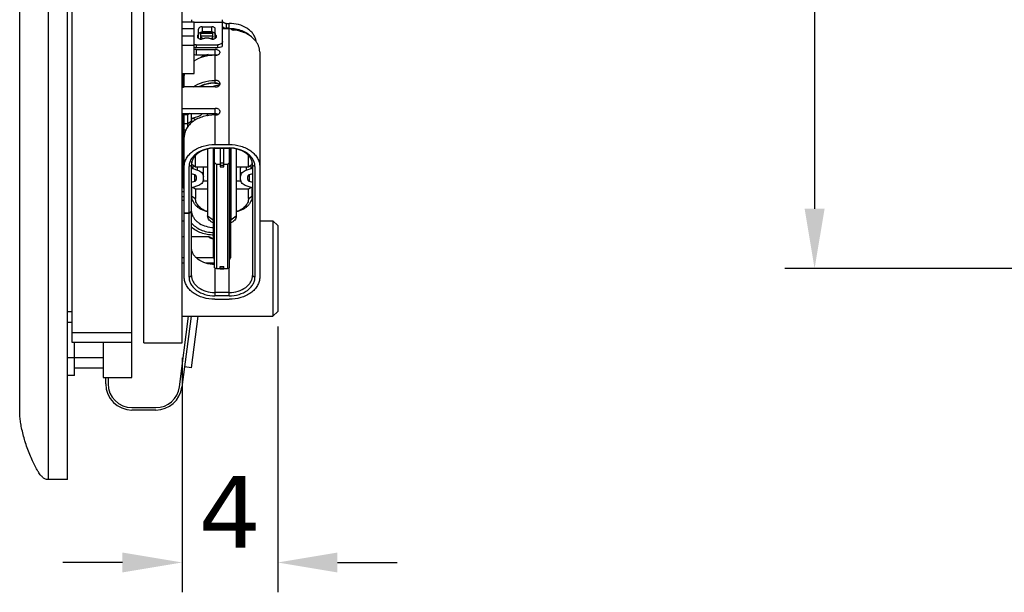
# Model space of a CAD drawing. Header units: millimetres. Extents: x 525 to 788, y 277 to 384.
# Tile 2 of 130: x 651 to 692, y 284 to 308. Entities that reach past the tile are written whole.
import ezdxf

# ---------------------------------------------------------------- set-up
doc = ezdxf.new("R2010")
doc.units = ezdxf.units.MM
doc.header["$LTSCALE"] = 5
doc.header["$PDMODE"] = 3
doc.header["$PDSIZE"] = 0.3125
doc.layers.get('0').update_dxf_attribs({"linetype": 'CONTINUOUS'})
doc.layers.get('Defpoints').update_dxf_attribs({"linetype": 'CONTINUOUS'})
doc.layers.add('dim', color=6, linetype='CONTINUOUS', lineweight=9)
doc.styles.add('Verdana', font='verdana.ttf', dxfattribs={"height": 3})
doc.dimstyles.new('aaaaaaaa 3.0', dxfattribs={"dimtxt": 3, "dimasz": 2.5, "dimexe": 1.25, "dimexo": 0.625, "dimtad": 1, "dimzin": 9, "dimdsep": 46, "dimtxsty": 'Verdana', "dimcen": 0, "dimazin": 0, "dimtfac": 1, "dimtofl": 0, "dimtmove": 0, "dimatfit": 3, "dimfxl": 1, "dimlwd": 25, "dimlwe": 25, "dimarcsym": 0})

# ---------------------------------------------------------------- blocks, each defined once
blk = doc.blocks.new('*D50')
at = {"layer": 'Defpoints', "color": 0}
for p in [(661.935, 295.563), (657.935, 294.251), (657.935, 285.046)]:
    blk.add_point(p, dxfattribs=at)
at = {"layer": 'dim', "color": 0, "lineweight": 25}
for p, q in [((661.935, 294.938), (661.935, 283.796)), ((657.935, 293.626), (657.935, 283.796)), ((655.435, 285.046), (652.935, 285.046)), ((664.435, 285.046), (666.935, 285.046))]:
    blk.add_line(p, q, dxfattribs=at)
at = {"layer": 'dim', "color": 0}
for points in [[(655.435, 284.629), (655.435, 285.463), (657.935, 285.046)], [(664.435, 285.463), (664.435, 284.629), (661.935, 285.046)]]:
    blk.add_solid(points, dxfattribs=at)
at = {"layer": 'dim', "color": 0, "insert": (659.935, 287.171), "char_height": 3, "attachment_point": 5, "style": 'Verdana'}
blk.add_mtext('4', dxfattribs=at)
blk = doc.blocks.new('*D52')
at = {"layer": 'Defpoints', "color": 0}
for p in [(700.628, 338.061), (684.414, 297.363), (712.397, 297.363)]:
    blk.add_point(p, dxfattribs=at)
at = {"layer": 'dim', "color": 0, "lineweight": 25}
for p, q in [((700.003, 338.061), (683.164, 338.061)), ((684.414, 335.561), (684.414, 299.863)), ((711.772, 297.363), (683.164, 297.363))]:
    blk.add_line(p, q, dxfattribs=at)
at = {"layer": 'dim', "color": 0}
for points in [[(684.831, 335.561), (683.997, 335.561), (684.414, 338.061)], [(683.997, 299.863), (684.831, 299.863), (684.414, 297.363)]]:
    blk.add_solid(points, dxfattribs=at)
at = {"layer": 'dim', "color": 0, "insert": (682.228, 317.712), "char_height": 3, "attachment_point": 5, "rotation": 90, "style": 'Verdana'}
blk.add_mtext('40.7', dxfattribs=at)

msp = doc.modelspace()

# ---------------------------------------------------------------- linework, layer by layer
at = {"linetype": 'Continuous'}
for p, q in [((652.335, 288.523), (652.335, 360.323)), ((653.135, 288.523), (653.135, 360.323)), ((653.335, 294.264), (653.335, 358.423)), ((655.835, 292.803), (655.835, 358.423)), ((656.335, 294.251), (656.335, 358.422)), ((657.935, 294.251), (657.935, 358.422)), ((651.135, 291.523), (651.135, 357.323)), ((657.935, 307.703), (658.435, 307.703)), ((658.324, 307.787), (658.324, 307.703)), ((658.435, 305.53), (658.435, 307.703)), ((659.624, 307.664), (658.435, 307.664)), ((659.624, 306.691), (659.624, 307.787)), ((659.774, 307.633), (659.904, 307.633)), ((659.774, 307.633), (659.774, 307.426)), ((659.904, 307.426), (659.904, 307.633)), ((657.935, 307.412), (658.435, 307.412)), ((657.935, 307.115), (658.435, 307.115)), ((658.599, 307.023), (658.599, 307.136)), ((658.624, 307.003), (658.624, 307.388)), ((658.724, 307.254), (659.224, 307.254)), ((658.724, 306.975), (658.724, 307.254)), ((658.724, 307.216), (659.224, 307.216)), ((658.774, 307.492), (659.174, 307.492)), ((658.774, 307.492), (658.774, 307.274)), ((659.174, 307.274), (658.774, 307.274)), ((659.174, 307.274), (659.174, 307.492)), ((659.224, 307.217), (659.224, 307.254)), ((659.224, 306.975), (659.224, 307.216)), ((659.324, 307.003), (659.324, 307.388)), ((659.349, 307.136), (659.349, 307.023)), ((659.699, 307.441), (659.624, 307.441)), ((659.904, 307.397), (659.624, 307.397)), ((659.626, 307.487), (659.626, 307.487)), ((659.904, 307.426), (659.774, 307.426)), ((659.904, 302.558), (659.904, 307.397)), ((657.935, 306.717), (658.435, 306.717)), ((658.524, 306.735), (659.424, 306.735)), ((658.524, 306.735), (658.524, 306.626)), ((659.224, 307.093), (658.724, 307.093)), ((659.058, 307.01), (658.89, 307.01)), ((659.424, 306.626), (659.424, 306.735)), ((661.027, 306.893), (661.024, 306.922)), ((661.024, 306.922), (661.024, 306.88)), ((661.027, 306.893), (661.027, 306.876)), ((658.524, 306.626), (659.424, 306.626)), ((658.524, 306.537), (659.324, 306.537)), ((658.524, 306.537), (658.524, 306.319)), ((658.524, 306.319), (659.324, 306.319)), ((659.304, 306.319), (659.304, 305.243)), ((659.324, 306.296), (659.304, 306.296)), ((659.324, 306.319), (659.324, 306.537)), ((661.184, 306.434), (661.184, 297.002)), ((657.935, 305.53), (658.435, 305.53)), ((657.974, 305.499), (657.935, 305.499)), ((657.974, 304.961), (657.974, 305.53)), ((658.024, 305.53), (658.024, 305.505)), ((658.038, 305.505), (658.024, 305.505)), ((658.033, 305.48), (658.04, 305.512)), ((657.974, 305.047), (658.024, 305.047)), ((658.024, 304.967), (658.024, 305.45)), ((659.304, 305.243), (659.324, 305.243)), ((659.324, 305.134), (659.304, 305.134)), ((659.304, 305.134), (659.304, 305.128)), ((659.304, 305.128), (659.324, 305.128)), ((659.324, 305.128), (659.324, 305.243)), ((658.024, 305.033), (657.974, 305.033)), ((659.324, 304.967), (658.024, 304.967)), ((659.454, 305.032), (659.492, 305.032)), ((659.454, 305.032), (659.454, 305.002)), ((657.935, 304.072), (659.324, 304.072)), ((657.935, 303.855), (659.324, 303.855)), ((657.974, 300.731), (657.974, 303.855)), ((658.024, 297.002), (658.024, 303.855)), ((658.174, 303.807), (658.024, 303.807)), ((658.174, 303.299), (658.174, 303.855)), ((658.244, 303.855), (658.174, 303.807)), ((658.324, 303.466), (658.324, 303.855)), ((659.004, 303.768), (659.004, 303.855)), ((659.324, 303.855), (659.324, 304.072)), ((658.024, 303.444), (658.174, 303.444)), ((658.174, 303.444), (658.324, 303.547)), ((658.344, 303.623), (658.339, 303.629)), ((658.344, 303.48), (658.344, 303.635)), ((658.585, 303.723), (658.384, 303.659)), ((658.493, 303.586), (658.386, 303.66)), ((659.324, 303.797), (659.304, 303.797)), ((659.304, 303.797), (659.304, 302.558)), ((658.092, 303.161), (658.024, 303.161)), ((657.974, 302.175), (658.024, 302.175)), ((659.004, 302.372), (659.004, 299.563)), ((659.234, 302.404), (659.234, 299.405)), ((659.254, 297.809), (659.254, 302.406)), ((659.294, 297.397), (659.294, 302.409)), ((659.304, 302.558), (659.904, 302.558)), ((659.304, 302.413), (659.904, 302.413)), ((659.304, 302.413), (659.304, 302.409)), ((659.304, 302.409), (659.904, 302.409)), ((659.529, 302.409), (659.529, 301.622)), ((659.679, 301.622), (659.679, 302.409)), ((659.904, 302.409), (659.904, 302.413)), ((659.914, 297.397), (659.914, 302.409)), ((659.954, 302.406), (659.954, 297.809)), ((659.974, 302.404), (659.974, 299.405)), ((660.204, 302.372), (660.204, 299.563)), ((657.974, 301.806), (657.935, 301.806)), ((658.344, 301.73), (658.344, 301.84)), ((658.494, 301.627), (658.494, 302.098)), ((659.294, 301.985), (659.289, 301.982)), ((659.294, 301.806), (659.379, 301.722)), ((659.529, 301.792), (659.679, 301.792)), ((659.914, 301.806), (659.829, 301.722)), ((659.92, 301.982), (659.914, 301.985)), ((660.714, 301.627), (660.714, 302.098)), ((660.864, 301.73), (660.864, 301.84)), ((657.974, 301.638), (658.024, 301.638)), ((658.324, 301.698), (658.224, 301.63)), ((658.224, 299.686), (658.224, 301.63)), ((658.324, 297.071), (658.324, 301.698)), ((658.464, 301.29), (658.324, 301.335)), ((658.344, 301.73), (658.494, 301.627)), ((658.384, 301.703), (658.384, 301.553)), ((658.384, 301.553), (658.585, 301.489)), ((658.494, 301.627), (659.004, 301.627)), ((658.585, 301.489), (658.585, 301.627)), ((658.824, 301.087), (658.824, 301.581)), ((659.529, 301.722), (659.379, 301.722)), ((659.379, 301.722), (659.379, 297.363)), ((659.679, 301.682), (659.529, 301.682)), ((659.529, 301.622), (659.679, 301.622)), ((659.829, 301.722), (659.679, 301.722)), ((659.829, 301.722), (659.829, 297.363)), ((660.204, 301.627), (660.714, 301.627)), ((660.384, 301.087), (660.384, 301.568)), ((660.623, 301.627), (660.623, 301.489)), ((660.623, 301.489), (660.824, 301.553)), ((660.714, 301.627), (660.864, 301.73)), ((660.884, 301.335), (660.744, 301.29)), ((660.824, 301.553), (660.824, 301.703)), ((660.984, 301.63), (660.884, 301.698)), ((660.884, 301.698), (660.884, 297.071)), ((660.984, 301.63), (660.984, 297.002)), ((657.974, 301.306), (657.935, 301.306)), ((658.324, 300.976), (658.464, 301.021)), ((658.464, 301.021), (658.464, 301.29)), ((658.524, 301.224), (658.524, 301.087)), ((658.817, 301.042), (659.004, 301.042)), ((659.294, 301.133), (659.292, 301.131)), ((659.294, 301.13), (659.292, 301.131)), ((659.916, 301.131), (659.914, 301.133)), ((659.916, 301.131), (659.914, 301.13)), ((660.204, 301.042), (660.391, 301.042)), ((660.684, 301.087), (660.684, 301.224)), ((660.744, 301.29), (660.744, 301.021)), ((660.744, 301.021), (660.884, 300.976)), ((660.884, 301.32), (660.861, 301.327)), ((658.024, 300.579), (657.935, 300.579)), ((658.024, 300.731), (657.974, 300.731)), ((658.344, 300.392), (658.344, 300.734)), ((658.585, 300.822), (658.384, 300.757)), ((658.494, 300.684), (658.386, 300.758)), ((659.004, 300.684), (658.494, 300.684)), ((658.494, 300.684), (658.494, 300.292)), ((660.714, 300.684), (660.204, 300.684)), ((660.824, 300.757), (660.623, 300.822)), ((660.822, 300.758), (660.714, 300.684)), ((660.714, 300.292), (660.714, 300.684)), ((660.864, 300.392), (660.864, 300.734)), ((658.024, 300.362), (657.935, 300.362)), ((657.935, 300.228), (658.024, 300.228)), ((658.344, 300.395), (658.494, 300.292)), ((660.714, 300.292), (660.864, 300.395)), ((658.024, 299.686), (658.224, 299.686)), ((658.224, 299.686), (658.324, 299.754)), ((658.324, 299.747), (658.224, 299.678)), ((658.341, 299.75), (658.327, 299.739)), ((657.935, 299.363), (658.024, 299.363)), ((658.224, 299.678), (658.024, 299.678)), ((658.224, 297.002), (658.224, 299.678)), ((659.004, 299.563), (659.234, 299.405)), ((659.294, 299.319), (659.292, 299.318)), ((659.294, 299.317), (659.292, 299.318)), ((659.916, 299.318), (659.914, 299.319)), ((659.916, 299.318), (659.914, 299.317)), ((659.974, 299.405), (660.204, 299.563)), ((661.184, 299.363), (661.735, 299.363)), ((661.935, 299.163), (661.735, 299.363)), ((661.735, 299.363), (661.735, 295.363)), ((661.935, 299.163), (661.935, 295.563)), ((658.324, 298.7), (659.037, 298.7)), ((658.024, 297.805), (657.935, 297.805)), ((659.254, 297.805), (658.535, 297.805)), ((658.024, 297.588), (657.935, 297.588)), ((659.294, 297.588), (658.92, 297.588)), ((659.294, 297.397), (659.379, 297.363)), ((659.304, 297.393), (659.304, 296.218)), ((659.379, 297.363), (659.529, 297.363)), ((659.529, 297.443), (659.679, 297.443)), ((659.529, 297.331), (659.529, 297.443)), ((659.679, 297.422), (659.529, 297.422)), ((659.529, 297.363), (659.679, 297.363)), ((659.679, 297.331), (659.529, 297.331)), ((659.679, 297.331), (659.679, 297.443)), ((659.679, 297.363), (659.829, 297.363)), ((659.829, 297.363), (659.914, 297.397)), ((659.904, 296.218), (659.904, 297.393)), ((658.224, 297.002), (658.324, 297.071)), ((660.884, 297.071), (660.984, 297.002)), ((659.904, 296.36), (659.304, 296.36)), ((659.904, 296.218), (659.304, 296.218)), ((659.304, 296.073), (659.904, 296.073)), ((653.135, 295.559), (653.335, 295.559)), ((661.935, 295.563), (661.735, 295.363)), ((657.826, 292.406), (658.207, 295.363)), ((658.308, 295.363), (657.926, 292.393)), ((657.935, 295.363), (661.735, 295.363)), ((658.333, 293.205), (658.61, 295.363)), ((653.335, 295.101), (653.135, 295.101)), ((655.835, 294.669), (653.335, 294.669)), ((655.835, 294.264), (653.335, 294.264)), ((653.435, 292.883), (653.435, 294.264)), ((654.635, 294.264), (654.635, 292.803)), ((656.335, 294.251), (657.935, 294.251)), ((653.135, 293.633), (654.635, 293.633)), ((654.635, 293.183), (653.435, 293.183)), ((658.333, 293.205), (658.035, 293.243)), ((653.435, 292.883), (653.135, 292.883)), ((654.635, 292.803), (655.835, 292.803)), ((654.735, 292.533), (654.735, 292.803)), ((654.835, 292.803), (654.835, 292.533)), ((655.835, 291.533), (656.835, 291.533)), ((656.835, 291.433), (655.835, 291.433)), ((653.135, 288.523), (652.335, 288.523))]:
    msp.add_line(p, q, dxfattribs=at)
for centre, radius, start, end in [((658.869, 307.177), 0.189, 251.4305, 253.792), ((659.08, 307.177), 0.189, 286.208, 288.5696), ((659.324, 306.032), 0.287, 89.5358, 89.9999), ((658.084, 305.62), 0.171, 225.4137, 227.7639), ((658.088, 305.625), 0.177, 227.7672, 229.976), ((658.72, 305.364), 0.696, 166.1843, 167.6957), ((659.324, 304.623), 0.505, 82.8222, 90.0024), ((659.329, 304.873), 0.261, 72.9307, 77.1353), ((659.326, 304.636), 0.492, 80.6928, 82.8168), ((658.089, 305.119), 0.179, 229.2247, 229.9459), ((658.089, 301.974), 0.179, 229.2247, 229.9459), ((658.095, 300.665), 1.777, 47.5893, 47.8226), ((659.824, 301.833), 0.142, 309.351, 309.805), ((659.381, 300.976), 0.138, 227.5959, 230.2051), ((659.334, 300.927), 0.0643, 229.8494, 231.7948), ((659.874, 300.927), 0.0644, 308.2085, 310.1508), ((659.827, 300.976), 0.138, 309.5636, 312.2215), ((659.833, 300.969), 0.13, 312.2113, 315.825), ((658.393, 300.462), 0.0855, 228.7712, 235.3917), ((658.846, 300.395), 0.502, 180, 180.4079), ((660.362, 300.395), 0.502, 359.5934, 360), ((660.813, 300.466), 0.0898, 304.6349, 306.0728), ((658.746, 299.13), 0.739, 124.5346, 124.7669), ((658.896, 299.796), 0.573, 184.0345, 185.0293), ((659, 299.805), 0.677, 185.0286, 185.5103), ((658.642, 299.77), 0.317, 185.4734, 185.6383), ((658.841, 299.79), 0.517, 185.5891, 186.4332), ((658.85, 299.791), 0.526, 186.4488, 192.1568), ((658.863, 299.794), 0.539, 192.151, 195.6871), ((659.334, 299.113), 0.0643, 229.8495, 231.7947), ((659.874, 299.113), 0.0644, 308.2085, 310.1508), ((659.375, 299.073), 0.488, 249.115, 252.3037), ((659.32, 299.073), 0.476, 257.1132, 260.183), ((659.322, 299.084), 0.487, 260.1797, 261.982), ((659.33, 297.784), 0.062, 227.8054, 234.1763), ((655.835, 292.533), 1.1, 180, 270), ((655.835, 292.533), 1, 180, 270), ((656.835, 292.533), 1, 270, 352.6657), ((656.835, 292.533), 1.1, 270, 352.6657)]:
    msp.add_arc(centre, radius, start, end, dxfattribs=at)
for centre, major_axis, ratio, start_param, end_param in [((659.904, 307.35), (1.28, 0), 0.037005, 1.519354, 1.570796), ((659.424, 306.691), (0.2, 0), 0.325678, -1.570796, 0), ((658.524, 306.691), (0.2, 0), 0.325678, -2.036825, -1.570796), ((659.784, 297.811), (0.17, -0.017), 0.624913, 5.649678, 5.694906)]:
    msp.add_ellipse(centre, major_axis=major_axis, ratio=ratio, start_param=start_param, end_param=end_param, dxfattribs=at)
for points, knots in [([(659.644, 307.685), (659.641, 307.689), (659.631, 307.701), (659.624, 307.717), (659.624, 307.728)], [0, 0, 0, 0, 0.29264, 1, 1, 1, 1]), ([(659.699, 307.647), (659.694, 307.65), (659.673, 307.659), (659.655, 307.673), (659.644, 307.685)], [0, 0, 0, 0, 0.271332, 1, 1, 1, 1]), ([(659.774, 307.633), (659.768, 307.633), (659.742, 307.634), (659.717, 307.64), (659.699, 307.647)], [0, 0, 0, 0, 0.25557, 1, 1, 1, 1]), ([(661.024, 306.922), (661.015, 306.971), (660.984, 307.07), (660.903, 307.206), (660.789, 307.329), (660.597, 307.474), (660.299, 307.599), (660.038, 307.633), (659.904, 307.633)], [0, 0, 0, 0, 0.105268, 0.215185, 0.331397, 0.454565, 0.719227, 1, 1, 1, 1]), ([(658.599, 307.136), (658.592, 307.128), (658.579, 307.11), (658.574, 307.089), (658.574, 307.079)], [0, 0, 0, 0, 0.519914, 1, 1, 1, 1]), ([(658.624, 307.193), (658.624, 307.183), (658.619, 307.161), (658.607, 307.144), (658.599, 307.136)], [0, 0, 0, 0, 0.480054, 1, 1, 1, 1]), ([(658.774, 307.492), (658.755, 307.492), (658.717, 307.487), (658.668, 307.465), (658.638, 307.436), (658.626, 307.409), (658.624, 307.395), (658.624, 307.388)], [0, 0, 0, 0, 0.290166, 0.558336, 0.792088, 0.898181, 1, 1, 1, 1]), ([(658.624, 307.171), (658.624, 307.174), (658.625, 307.185), (658.628, 307.195), (658.632, 307.203)], [0, 0, 0, 0, 0.246046, 1, 1, 1, 1]), ([(658.632, 307.203), (658.639, 307.218), (658.665, 307.247), (658.7, 307.262), (658.719, 307.267)], [0, 0, 0, 0, 0.461021, 1, 1, 1, 1]), ([(658.719, 307.267), (658.724, 307.268), (658.742, 307.272), (658.76, 307.274), (658.774, 307.274)], [0, 0, 0, 0, 0.246506, 1, 1, 1, 1]), ([(659.324, 307.388), (659.324, 307.395), (659.322, 307.409), (659.31, 307.436), (659.28, 307.465), (659.231, 307.487), (659.193, 307.492), (659.174, 307.492)], [0, 0, 0, 0, 0.101819, 0.207912, 0.441664, 0.709834, 1, 1, 1, 1]), ([(659.174, 307.274), (659.179, 307.274), (659.197, 307.274), (659.216, 307.271), (659.229, 307.267)], [0, 0, 0, 0, 0.252517, 1, 1, 1, 1]), ([(659.229, 307.267), (659.248, 307.262), (659.283, 307.247), (659.309, 307.218), (659.317, 307.203)], [0, 0, 0, 0, 0.538981, 1, 1, 1, 1]), ([(659.317, 307.203), (659.318, 307.2), (659.322, 307.19), (659.324, 307.179), (659.324, 307.171)], [0, 0, 0, 0, 0.25672, 1, 1, 1, 1]), ([(659.349, 307.136), (659.342, 307.144), (659.329, 307.161), (659.324, 307.183), (659.324, 307.193)], [0, 0, 0, 0, 0.519946, 1, 1, 1, 1]), ([(659.374, 307.079), (659.374, 307.089), (659.369, 307.11), (659.357, 307.128), (659.349, 307.136)], [0, 0, 0, 0, 0.480086, 1, 1, 1, 1]), ([(659.699, 307.441), (659.689, 307.445), (659.676, 307.452), (659.659, 307.462), (659.649, 307.47), (659.64, 307.476), (659.634, 307.482), (659.63, 307.485), (659.627, 307.487), (659.626, 307.487)], [0, 0, 0, 0, 0.368626, 0.533705, 0.679769, 0.802146, 0.897389, 0.962975, 1, 1, 1, 1]), ([(659.699, 307.441), (659.705, 307.438), (659.729, 307.43), (659.755, 307.426), (659.774, 307.426)], [0, 0, 0, 0, 0.243713, 1, 1, 1, 1]), ([(659.904, 307.426), (659.994, 307.426), (660.173, 307.411), (660.427, 307.342), (660.652, 307.231), (660.779, 307.129), (660.833, 307.073)], [0, 0, 0, 0, 0.266155, 0.525149, 0.771012, 1, 1, 1, 1]), ([(659.97, 307.397), (659.989, 307.384), (660.033, 307.364), (660.08, 307.354), (660.104, 307.351)], [0, 0, 0, 0, 0.485447, 1, 1, 1, 1]), ([(661.007, 306.905), (660.958, 306.966), (660.839, 307.079), (660.624, 307.211), (660.375, 307.306), (660.196, 307.341), (660.104, 307.351)], [0, 0, 0, 0, 0.228053, 0.472468, 0.73119, 1, 1, 1, 1]), ([(658.524, 306.735), (658.516, 306.735), (658.486, 306.736), (658.456, 306.742), (658.434, 306.749)], [0, 0, 0, 0, 0.254615, 1, 1, 1, 1]), ([(658.574, 307.079), (658.574, 307.072), (658.576, 307.058), (658.588, 307.031), (658.618, 307.002), (658.667, 306.98), (658.705, 306.975), (658.724, 306.975)], [0, 0, 0, 0, 0.101888, 0.207873, 0.441633, 0.709805, 1, 1, 1, 1]), ([(658.808, 306.997), (658.796, 307.001), (658.774, 307.012), (658.746, 307.034), (658.728, 307.06), (658.724, 307.081), (658.724, 307.09)], [0, 0, 0, 0, 0.286456, 0.547083, 0.781913, 1, 1, 1, 1]), ([(658.724, 306.975), (658.731, 306.975), (658.76, 306.977), (658.788, 306.984), (658.807, 306.993)], [0, 0, 0, 0, 0.257657, 1, 1, 1, 1]), ([(658.807, 306.993), (658.813, 306.995), (658.84, 307.006), (658.868, 307.01), (658.89, 307.01)], [0, 0, 0, 0, 0.241106, 1, 1, 1, 1]), ([(659.058, 307.01), (659.066, 307.01), (659.094, 307.008), (659.122, 307.001), (659.141, 306.993)], [0, 0, 0, 0, 0.257657, 1, 1, 1, 1]), ([(659.224, 307.09), (659.224, 307.081), (659.22, 307.06), (659.202, 307.034), (659.174, 307.012), (659.152, 307.001), (659.14, 306.997)], [0, 0, 0, 0, 0.218087, 0.452918, 0.713544, 1, 1, 1, 1]), ([(659.141, 306.993), (659.147, 306.99), (659.174, 306.98), (659.203, 306.975), (659.224, 306.975)], [0, 0, 0, 0, 0.241106, 1, 1, 1, 1]), ([(659.224, 306.975), (659.243, 306.975), (659.281, 306.98), (659.33, 307.002), (659.36, 307.031), (659.372, 307.058), (659.374, 307.072), (659.374, 307.079)], [0, 0, 0, 0, 0.290195, 0.558367, 0.792127, 0.898112, 1, 1, 1, 1]), ([(659.624, 306.872), (659.624, 306.863), (659.621, 306.845), (659.605, 306.808), (659.565, 306.77), (659.5, 306.741), (659.45, 306.735), (659.424, 306.735)], [0, 0, 0, 0, 0.101867, 0.207906, 0.441657, 0.709853, 1, 1, 1, 1]), ([(661.184, 306.434), (661.184, 306.476), (661.176, 306.559), (661.142, 306.681), (661.086, 306.798), (661.036, 306.87), (661.007, 306.905)], [0, 0, 0, 0, 0.241224, 0.486271, 0.738304, 1, 1, 1, 1]), ([(659.304, 306.296), (659.147, 306.296), (658.84, 306.255), (658.555, 306.13), (658.432, 306.047)], [0, 0, 0, 0, 0.515992, 1, 1, 1, 1]), ([(658.524, 306.537), (658.516, 306.537), (658.486, 306.538), (658.456, 306.544), (658.434, 306.552)], [0, 0, 0, 0, 0.254615, 1, 1, 1, 1]), ([(658.434, 306.334), (658.441, 306.332), (658.47, 306.323), (658.501, 306.319), (658.524, 306.319)], [0, 0, 0, 0, 0.244229, 1, 1, 1, 1]), ([(659.023, 306.322), (658.99, 306.315), (658.862, 306.281), (658.739, 306.225), (658.657, 306.171)], [0, 0, 0, 0, 0.25951, 1, 1, 1, 1]), ([(659.507, 306.455), (659.49, 306.481), (659.447, 306.513), (659.381, 306.533), (659.343, 306.537), (659.324, 306.537)], [0, 0, 0, 0, 0.458588, 0.723444, 1, 1, 1, 1]), ([(659.324, 306.296), (659.348, 306.296), (659.394, 306.301), (659.456, 306.326), (659.502, 306.365), (659.519, 306.399), (659.523, 306.416)], [0, 0, 0, 0, 0.286349, 0.554104, 0.791413, 1, 1, 1, 1]), ([(659.326, 306.319), (659.333, 306.319), (659.358, 306.318), (659.383, 306.314), (659.401, 306.309)], [0, 0, 0, 0, 0.253057, 1, 1, 1, 1]), ([(659.523, 306.416), (659.522, 306.42), (659.519, 306.433), (659.513, 306.446), (659.507, 306.455)], [0, 0, 0, 0, 0.243496, 1, 1, 1, 1]), ([(658.024, 305.505), (658.024, 305.497), (658.024, 305.486), (658.024, 305.473), (658.024, 305.465), (658.024, 305.459), (658.024, 305.454), (658.025, 305.452), (658.025, 305.45), (658.025, 305.45)], [0, 0, 0, 0, 0.422758, 0.593847, 0.736093, 0.84856, 0.930396, 0.980777, 1, 1, 1, 1]), ([(658.025, 305.45), (658.026, 305.45), (658.026, 305.451), (658.026, 305.452), (658.027, 305.455), (658.028, 305.458), (658.029, 305.462), (658.031, 305.47), (658.032, 305.476), (658.033, 305.48)], [0, 0, 0, 0, 0.021663, 0.072764, 0.154531, 0.266431, 0.4077, 0.577565, 1, 1, 1, 1]), ([(657.934, 305.395), (657.938, 305.386), (657.95, 305.367), (657.965, 305.351), (657.974, 305.344)], [0, 0, 0, 0, 0.48225, 1, 1, 1, 1]), ([(657.974, 305.126), (657.971, 305.129), (657.961, 305.138), (657.952, 305.148), (657.946, 305.156)], [0, 0, 0, 0, 0.258753, 1, 1, 1, 1]), ([(658.397, 304.969), (658.521, 305.06), (658.817, 305.198), (659.139, 305.243), (659.304, 305.243)], [0, 0, 0, 0, 0.482408, 1, 1, 1, 1]), ([(659.304, 305.134), (659.184, 305.134), (658.949, 305.107), (658.727, 305.025), (658.627, 304.97)], [0, 0, 0, 0, 0.511923, 1, 1, 1, 1]), ([(659.304, 305.128), (659.194, 305.128), (658.979, 305.102), (658.777, 305.022), (658.687, 304.97)], [0, 0, 0, 0, 0.513327, 1, 1, 1, 1]), ([(659.524, 305.105), (659.524, 305.114), (659.521, 305.133), (659.505, 305.169), (659.465, 305.208), (659.4, 305.236), (659.35, 305.243), (659.324, 305.243)], [0, 0, 0, 0, 0.101891, 0.207883, 0.441645, 0.709835, 1, 1, 1, 1]), ([(659.324, 305.134), (659.329, 305.134), (659.351, 305.133), (659.372, 305.13), (659.387, 305.127)], [0, 0, 0, 0, 0.251799, 1, 1, 1, 1]), ([(659.324, 304.967), (659.343, 304.967), (659.381, 304.971), (659.447, 304.992), (659.491, 305.024), (659.508, 305.051)], [0, 0, 0, 0, 0.27692, 0.541949, 1, 1, 1, 1]), ([(659.406, 305.122), (659.427, 305.115), (659.466, 305.098), (659.497, 305.068), (659.508, 305.051)], [0, 0, 0, 0, 0.532614, 1, 1, 1, 1]), ([(659.508, 305.051), (659.513, 305.059), (659.521, 305.076), (659.524, 305.096), (659.524, 305.105)], [0, 0, 0, 0, 0.510523, 1, 1, 1, 1]), ([(657.934, 304.947), (657.941, 304.95), (657.969, 304.962), (658.001, 304.967), (658.024, 304.967)], [0, 0, 0, 0, 0.239409, 1, 1, 1, 1]), ([(657.946, 305.011), (657.948, 305.009), (657.956, 304.999), (657.965, 304.989), (657.972, 304.983)], [0, 0, 0, 0, 0.242363, 1, 1, 1, 1]), ([(659.454, 305.032), (659.43, 305.032), (659.338, 305.027), (659.247, 305.001), (659.186, 304.968)], [0, 0, 0, 0, 0.258276, 1, 1, 1, 1]), ([(658.779, 303.855), (658.757, 303.824), (658.698, 303.769), (658.625, 303.736), (658.585, 303.723)], [0, 0, 0, 0, 0.474695, 1, 1, 1, 1]), ([(659.004, 303.768), (659.004, 303.775), (659.006, 303.805), (659.014, 303.835), (659.023, 303.855)], [0, 0, 0, 0, 0.247456, 1, 1, 1, 1]), ([(659.524, 303.935), (659.524, 303.944), (659.521, 303.962), (659.505, 303.999), (659.465, 304.037), (659.4, 304.066), (659.35, 304.072), (659.324, 304.072)], [0, 0, 0, 0, 0.101891, 0.207883, 0.441645, 0.709835, 1, 1, 1, 1]), ([(659.324, 303.797), (659.35, 303.797), (659.4, 303.804), (659.465, 303.832), (659.505, 303.871), (659.521, 303.907), (659.524, 303.926), (659.524, 303.935)], [0, 0, 0, 0, 0.290162, 0.558344, 0.792108, 0.898105, 1, 1, 1, 1]), ([(659.324, 303.855), (659.335, 303.855), (659.376, 303.853), (659.418, 303.841), (659.445, 303.827)], [0, 0, 0, 0, 0.259246, 1, 1, 1, 1]), ([(657.974, 303.676), (657.965, 303.683), (657.949, 303.699), (657.938, 303.718), (657.934, 303.728)], [0, 0, 0, 0, 0.518033, 1, 1, 1, 1]), ([(657.934, 303.583), (657.938, 303.573), (657.949, 303.554), (657.965, 303.538), (657.974, 303.531)], [0, 0, 0, 0, 0.481967, 1, 1, 1, 1]), ([(659.304, 303.797), (659.139, 303.797), (658.893, 303.763), (658.594, 303.648), (658.399, 303.533), (658.238, 303.393), (658.117, 303.231), (658.041, 303.054), (658.024, 302.93), (658.024, 302.869)], [0, 0, 0, 0, 0.284196, 0.420492, 0.550117, 0.672115, 0.786617, 0.895026, 1, 1, 1, 1]), ([(658.384, 303.659), (658.375, 303.656), (658.359, 303.649), (658.34, 303.633), (658.327, 303.614), (658.324, 303.599), (658.324, 303.592)], [0, 0, 0, 0, 0.282086, 0.541565, 0.778168, 1, 1, 1, 1]), ([(657.974, 303.313), (657.969, 303.317), (657.953, 303.332), (657.94, 303.35), (657.934, 303.365)], [0, 0, 0, 0, 0.264722, 1, 1, 1, 1]), ([(657.934, 303.22), (657.936, 303.215), (657.946, 303.196), (657.961, 303.179), (657.974, 303.168)], [0, 0, 0, 0, 0.237807, 1, 1, 1, 1]), ([(657.974, 302.95), (657.965, 302.958), (657.95, 302.973), (657.938, 302.992), (657.934, 303.001)], [0, 0, 0, 0, 0.51775, 1, 1, 1, 1]), ([(657.934, 302.856), (657.938, 302.847), (657.95, 302.828), (657.965, 302.812), (657.974, 302.805)], [0, 0, 0, 0, 0.48225, 1, 1, 1, 1]), ([(657.974, 302.588), (657.965, 302.595), (657.95, 302.61), (657.938, 302.629), (657.934, 302.639)], [0, 0, 0, 0, 0.51775, 1, 1, 1, 1]), ([(657.934, 302.465), (657.938, 302.455), (657.95, 302.436), (657.965, 302.421), (657.974, 302.413)], [0, 0, 0, 0, 0.48225, 1, 1, 1, 1]), ([(657.974, 302.399), (657.969, 302.403), (657.953, 302.418), (657.94, 302.436), (657.934, 302.451)], [0, 0, 0, 0, 0.264722, 1, 1, 1, 1]), ([(657.934, 302.277), (657.936, 302.272), (657.946, 302.253), (657.961, 302.236), (657.974, 302.225)], [0, 0, 0, 0, 0.237807, 1, 1, 1, 1]), ([(658.024, 301.63), (658.024, 301.691), (658.041, 301.815), (658.117, 301.992), (658.238, 302.154), (658.399, 302.294), (658.594, 302.409), (658.893, 302.524), (659.139, 302.558), (659.304, 302.558)], [0, 0, 0, 0, 0.104974, 0.213383, 0.327885, 0.449883, 0.579508, 0.715804, 1, 1, 1, 1]), ([(659.304, 302.413), (659.165, 302.413), (658.895, 302.376), (658.59, 302.234), (658.404, 302.072), (658.302, 301.935), (658.239, 301.786), (658.224, 301.681), (658.224, 301.63)], [0, 0, 0, 0, 0.284462, 0.5497, 0.671812, 0.786418, 0.894932, 1, 1, 1, 1]), ([(659.304, 302.409), (659.178, 302.409), (658.932, 302.375), (658.657, 302.247), (658.488, 302.1), (658.395, 301.976), (658.337, 301.84), (658.324, 301.745), (658.324, 301.698)], [0, 0, 0, 0, 0.284461, 0.549701, 0.671812, 0.786419, 0.894932, 1, 1, 1, 1]), ([(659.904, 302.558), (660.069, 302.558), (660.315, 302.524), (660.614, 302.409), (660.81, 302.294), (660.971, 302.154), (661.092, 301.992), (661.167, 301.815), (661.184, 301.691), (661.184, 301.63)], [0, 0, 0, 0, 0.284196, 0.420492, 0.550117, 0.672115, 0.786617, 0.895026, 1, 1, 1, 1]), ([(660.984, 301.63), (660.984, 301.681), (660.97, 301.786), (660.906, 301.935), (660.804, 302.072), (660.618, 302.234), (660.314, 302.376), (660.043, 302.413), (659.904, 302.413)], [0, 0, 0, 0, 0.105068, 0.213582, 0.328188, 0.4503, 0.715538, 1, 1, 1, 1]), ([(660.884, 301.698), (660.884, 301.745), (660.871, 301.84), (660.813, 301.976), (660.721, 302.1), (660.552, 302.247), (660.276, 302.375), (660.03, 302.409), (659.904, 302.409)], [0, 0, 0, 0, 0.105068, 0.213581, 0.328188, 0.450299, 0.715539, 1, 1, 1, 1]), ([(657.974, 302.007), (657.969, 302.011), (657.953, 302.026), (657.94, 302.045), (657.934, 302.06)], [0, 0, 0, 0, 0.264722, 1, 1, 1, 1]), ([(657.934, 301.889), (657.936, 301.884), (657.945, 301.865), (657.96, 301.849), (657.972, 301.838)], [0, 0, 0, 0, 0.238216, 1, 1, 1, 1]), ([(657.974, 301.826), (657.969, 301.83), (657.953, 301.845), (657.94, 301.863), (657.934, 301.878)], [0, 0, 0, 0, 0.264722, 1, 1, 1, 1]), ([(659.289, 301.982), (659.278, 301.991), (659.265, 302.008), (659.256, 302.033), (659.254, 302.046), (659.254, 302.052)], [0, 0, 0, 0, 0.522008, 0.764353, 1, 1, 1, 1]), ([(659.254, 301.799), (659.254, 301.792), (659.256, 301.778), (659.266, 301.751), (659.282, 301.734), (659.293, 301.724)], [0, 0, 0, 0, 0.234056, 0.475705, 1, 1, 1, 1]), ([(659.915, 301.724), (659.927, 301.734), (659.942, 301.751), (659.952, 301.778), (659.954, 301.792), (659.954, 301.799)], [0, 0, 0, 0, 0.524295, 0.765944, 1, 1, 1, 1]), ([(659.954, 302.052), (659.954, 302.04), (659.947, 302.013), (659.93, 301.991), (659.92, 301.982)], [0, 0, 0, 0, 0.476358, 1, 1, 1, 1]), ([(658.324, 301.62), (658.324, 301.613), (658.327, 301.598), (658.34, 301.579), (658.359, 301.563), (658.375, 301.556), (658.384, 301.553)], [0, 0, 0, 0, 0.221832, 0.458435, 0.717914, 1, 1, 1, 1]), ([(658.585, 301.489), (658.619, 301.478), (658.683, 301.45), (658.761, 301.388), (658.812, 301.31), (658.824, 301.252), (658.824, 301.224)], [0, 0, 0, 0, 0.2821, 0.541562, 0.778157, 1, 1, 1, 1]), ([(658.824, 301.581), (658.824, 301.593), (658.823, 301.608), (658.82, 301.623), (658.819, 301.627)], [0, 0, 0, 0, 0.748366, 1, 1, 1, 1]), ([(660.393, 301.627), (660.391, 301.622), (660.386, 301.603), (660.384, 301.583), (660.384, 301.568)], [0, 0, 0, 0, 0.252551, 1, 1, 1, 1]), ([(660.384, 301.224), (660.384, 301.252), (660.396, 301.31), (660.448, 301.388), (660.526, 301.45), (660.589, 301.478), (660.623, 301.489)], [0, 0, 0, 0, 0.221843, 0.458438, 0.7179, 1, 1, 1, 1]), ([(660.824, 301.553), (660.833, 301.556), (660.849, 301.563), (660.868, 301.579), (660.881, 301.598), (660.884, 301.613), (660.884, 301.62)], [0, 0, 0, 0, 0.282086, 0.541565, 0.778168, 1, 1, 1, 1]), ([(658.524, 301.224), (658.524, 301.231), (658.521, 301.245), (658.508, 301.265), (658.489, 301.28), (658.473, 301.287), (658.464, 301.29)], [0, 0, 0, 0, 0.221832, 0.458435, 0.717914, 1, 1, 1, 1]), ([(658.464, 301.021), (658.473, 301.023), (658.489, 301.03), (658.508, 301.046), (658.521, 301.065), (658.524, 301.08), (658.524, 301.087)], [0, 0, 0, 0, 0.282086, 0.541565, 0.778168, 1, 1, 1, 1]), ([(658.824, 301.087), (658.824, 301.059), (658.812, 301), (658.761, 300.923), (658.683, 300.861), (658.619, 300.832), (658.585, 300.822)], [0, 0, 0, 0, 0.221843, 0.458438, 0.7179, 1, 1, 1, 1]), ([(659.292, 301.131), (659.281, 301.141), (659.266, 301.158), (659.256, 301.185), (659.254, 301.199), (659.254, 301.205)], [0, 0, 0, 0, 0.523878, 0.765618, 1, 1, 1, 1]), ([(659.254, 300.951), (659.254, 300.945), (659.256, 300.931), (659.266, 300.904), (659.281, 300.887), (659.292, 300.878)], [0, 0, 0, 0, 0.234382, 0.476122, 1, 1, 1, 1]), ([(659.288, 300.874), (659.278, 300.883), (659.261, 300.904), (659.254, 300.931), (659.254, 300.944)], [0, 0, 0, 0, 0.523476, 1, 1, 1, 1]), ([(659.954, 301.205), (659.954, 301.199), (659.952, 301.185), (659.942, 301.158), (659.927, 301.141), (659.916, 301.131)], [0, 0, 0, 0, 0.234382, 0.476122, 1, 1, 1, 1]), ([(659.916, 300.878), (659.927, 300.887), (659.942, 300.904), (659.952, 300.931), (659.954, 300.945), (659.954, 300.951)], [0, 0, 0, 0, 0.523878, 0.765618, 1, 1, 1, 1]), ([(659.954, 300.944), (659.954, 300.938), (659.953, 300.927), (659.945, 300.904), (659.934, 300.888), (659.926, 300.879)], [0, 0, 0, 0, 0.237805, 0.481249, 1, 1, 1, 1]), ([(660.623, 300.822), (660.589, 300.832), (660.526, 300.861), (660.448, 300.923), (660.396, 301), (660.384, 301.059), (660.384, 301.087)], [0, 0, 0, 0, 0.2821, 0.541562, 0.778157, 1, 1, 1, 1]), ([(660.744, 301.29), (660.735, 301.287), (660.719, 301.28), (660.7, 301.265), (660.687, 301.245), (660.684, 301.231), (660.684, 301.224)], [0, 0, 0, 0, 0.282086, 0.541565, 0.778168, 1, 1, 1, 1]), ([(660.684, 301.087), (660.684, 301.08), (660.687, 301.065), (660.7, 301.046), (660.719, 301.03), (660.735, 301.023), (660.744, 301.021)], [0, 0, 0, 0, 0.221832, 0.458435, 0.717914, 1, 1, 1, 1]), ([(658.384, 300.757), (658.375, 300.755), (658.359, 300.748), (658.34, 300.732), (658.327, 300.713), (658.324, 300.698), (658.324, 300.691)], [0, 0, 0, 0, 0.282086, 0.541565, 0.778168, 1, 1, 1, 1]), ([(658.324, 300.517), (658.325, 300.519), (658.331, 300.526), (658.338, 300.533), (658.344, 300.537)], [0, 0, 0, 0, 0.24, 1, 1, 1, 1]), ([(659.254, 300.763), (659.254, 300.756), (659.256, 300.742), (659.266, 300.715), (659.282, 300.698), (659.293, 300.688)], [0, 0, 0, 0, 0.234056, 0.475705, 1, 1, 1, 1]), ([(659.294, 300.507), (659.282, 300.516), (659.267, 300.534), (659.256, 300.561), (659.254, 300.575), (659.254, 300.581)], [0, 0, 0, 0, 0.524437, 0.765968, 1, 1, 1, 1]), ([(659.915, 300.688), (659.927, 300.698), (659.942, 300.715), (659.952, 300.742), (659.954, 300.756), (659.954, 300.763)], [0, 0, 0, 0, 0.524437, 0.765968, 1, 1, 1, 1]), ([(659.954, 300.581), (659.954, 300.575), (659.952, 300.561), (659.942, 300.534), (659.927, 300.517), (659.915, 300.507)], [0, 0, 0, 0, 0.234056, 0.475705, 1, 1, 1, 1]), ([(660.884, 300.691), (660.884, 300.698), (660.881, 300.713), (660.868, 300.732), (660.849, 300.748), (660.833, 300.755), (660.824, 300.757)], [0, 0, 0, 0, 0.221832, 0.458435, 0.717914, 1, 1, 1, 1]), ([(660.864, 300.537), (660.866, 300.535), (660.874, 300.53), (660.88, 300.523), (660.884, 300.517)], [0, 0, 0, 0, 0.26121, 1, 1, 1, 1]), ([(658.336, 300.398), (658.335, 300.399), (658.331, 300.403), (658.327, 300.408), (658.324, 300.411)], [0, 0, 0, 0, 0.25737, 1, 1, 1, 1]), ([(659.003, 299.734), (658.911, 299.756), (658.779, 299.804), (658.624, 299.9), (658.527, 299.982), (658.448, 300.075), (658.389, 300.176), (658.353, 300.282), (658.344, 300.356), (658.344, 300.392)], [0, 0, 0, 0, 0.28282, 0.416426, 0.543737, 0.664762, 0.780146, 0.891268, 1, 1, 1, 1]), ([(659.004, 299.746), (658.932, 299.767), (658.797, 299.823), (658.655, 299.932), (658.572, 300.036), (658.528, 300.118), (658.5, 300.204), (658.494, 300.263), (658.494, 300.292)], [0, 0, 0, 0, 0.282179, 0.541662, 0.662696, 0.778454, 0.890309, 1, 1, 1, 1]), ([(659.254, 300.4), (659.254, 300.393), (659.256, 300.379), (659.267, 300.352), (659.282, 300.335), (659.294, 300.325)], [0, 0, 0, 0, 0.234032, 0.475563, 1, 1, 1, 1]), ([(659.294, 300.144), (659.282, 300.154), (659.267, 300.171), (659.256, 300.198), (659.254, 300.212), (659.254, 300.219)], [0, 0, 0, 0, 0.524437, 0.765968, 1, 1, 1, 1]), ([(659.915, 300.326), (659.927, 300.335), (659.942, 300.352), (659.952, 300.38), (659.954, 300.393), (659.954, 300.4)], [0, 0, 0, 0, 0.524295, 0.765944, 1, 1, 1, 1]), ([(659.954, 300.219), (659.954, 300.212), (659.952, 300.198), (659.942, 300.171), (659.927, 300.154), (659.915, 300.144)], [0, 0, 0, 0, 0.234056, 0.475705, 1, 1, 1, 1]), ([(660.714, 300.292), (660.714, 300.263), (660.708, 300.204), (660.681, 300.118), (660.636, 300.036), (660.554, 299.932), (660.411, 299.823), (660.277, 299.767), (660.205, 299.746)], [0, 0, 0, 0, 0.109691, 0.221546, 0.337304, 0.458338, 0.717821, 1, 1, 1, 1]), ([(660.864, 300.392), (660.864, 300.356), (660.855, 300.282), (660.819, 300.176), (660.761, 300.075), (660.682, 299.982), (660.584, 299.9), (660.429, 299.804), (660.297, 299.756), (660.206, 299.734)], [0, 0, 0, 0, 0.108732, 0.219854, 0.335237, 0.456262, 0.583574, 0.717179, 1, 1, 1, 1]), ([(660.884, 300.411), (660.883, 300.41), (660.878, 300.403), (660.871, 300.397), (660.866, 300.393)], [0, 0, 0, 0, 0.240711, 1, 1, 1, 1]), ([(659.254, 300.037), (659.254, 300.031), (659.256, 300.017), (659.267, 299.99), (659.282, 299.972), (659.294, 299.962)], [0, 0, 0, 0, 0.234032, 0.475563, 1, 1, 1, 1]), ([(659.293, 299.781), (659.282, 299.791), (659.266, 299.808), (659.256, 299.836), (659.254, 299.849), (659.254, 299.856)], [0, 0, 0, 0, 0.524295, 0.765944, 1, 1, 1, 1]), ([(659.915, 299.963), (659.927, 299.973), (659.942, 299.99), (659.952, 300.017), (659.954, 300.031), (659.954, 300.037)], [0, 0, 0, 0, 0.524295, 0.765944, 1, 1, 1, 1]), ([(659.954, 299.856), (659.954, 299.849), (659.952, 299.835), (659.942, 299.808), (659.927, 299.791), (659.915, 299.781)], [0, 0, 0, 0, 0.234032, 0.475563, 1, 1, 1, 1]), ([(658.32, 299.283), (658.369, 299.221), (658.49, 299.105), (658.714, 298.977), (658.974, 298.893), (659.16, 298.871), (659.254, 298.868)], [0, 0, 0, 0, 0.226088, 0.470689, 0.730693, 1, 1, 1, 1]), ([(658.344, 299.648), (658.355, 299.609), (658.386, 299.532), (658.457, 299.426), (658.551, 299.33), (658.706, 299.216), (658.942, 299.115), (659.148, 299.084), (659.254, 299.08)], [0, 0, 0, 0, 0.10623, 0.217218, 0.334179, 0.457511, 0.720973, 1, 1, 1, 1]), ([(659.254, 299.271), (659.218, 299.284), (659.151, 299.316), (659.07, 299.385), (659.017, 299.47), (659.004, 299.533), (659.004, 299.563)], [0, 0, 0, 0, 0.281062, 0.539856, 0.776824, 1, 1, 1, 1]), ([(659.253, 299.341), (659.247, 299.351), (659.238, 299.371), (659.234, 299.394), (659.234, 299.405)], [0, 0, 0, 0, 0.508984, 1, 1, 1, 1]), ([(659.254, 299.675), (659.254, 299.668), (659.256, 299.654), (659.266, 299.627), (659.282, 299.61), (659.293, 299.6)], [0, 0, 0, 0, 0.234056, 0.475705, 1, 1, 1, 1]), ([(659.292, 299.318), (659.281, 299.328), (659.266, 299.345), (659.256, 299.372), (659.254, 299.385), (659.254, 299.392)], [0, 0, 0, 0, 0.523878, 0.765618, 1, 1, 1, 1]), ([(659.915, 299.6), (659.927, 299.61), (659.942, 299.627), (659.952, 299.654), (659.954, 299.668), (659.954, 299.675)], [0, 0, 0, 0, 0.524437, 0.765968, 1, 1, 1, 1]), ([(659.954, 299.392), (659.954, 299.385), (659.952, 299.372), (659.942, 299.345), (659.927, 299.328), (659.916, 299.318)], [0, 0, 0, 0, 0.234382, 0.476122, 1, 1, 1, 1]), ([(660.204, 299.563), (660.204, 299.533), (660.192, 299.47), (660.139, 299.385), (660.057, 299.316), (659.99, 299.284), (659.954, 299.271)], [0, 0, 0, 0, 0.223176, 0.460144, 0.718938, 1, 1, 1, 1]), ([(659.974, 299.405), (659.974, 299.394), (659.971, 299.371), (659.961, 299.351), (659.956, 299.341)], [0, 0, 0, 0, 0.491029, 1, 1, 1, 1]), ([(659.254, 298.759), (659.165, 298.761), (658.99, 298.779), (658.665, 298.865), (658.441, 298.987), (658.32, 299.093)], [0, 0, 0, 0, 0.264304, 0.522177, 1, 1, 1, 1]), ([(659.254, 299.138), (659.254, 299.131), (659.256, 299.118), (659.266, 299.091), (659.281, 299.074), (659.292, 299.064)], [0, 0, 0, 0, 0.234382, 0.476122, 1, 1, 1, 1]), ([(659.916, 299.064), (659.927, 299.074), (659.942, 299.091), (659.952, 299.118), (659.954, 299.131), (659.954, 299.138)], [0, 0, 0, 0, 0.523878, 0.765618, 1, 1, 1, 1]), ([(657.934, 298.68), (657.941, 298.683), (657.969, 298.695), (658.001, 298.7), (658.024, 298.7)], [0, 0, 0, 0, 0.239409, 1, 1, 1, 1]), ([(659.201, 298.617), (659.172, 298.628), (659.116, 298.654), (659.063, 298.685), (659.037, 298.7)], [0, 0, 0, 0, 0.506154, 1, 1, 1, 1]), ([(659.037, 298.7), (659.048, 298.689), (659.1, 298.647), (659.164, 298.621), (659.214, 298.609)], [0, 0, 0, 0, 0.231842, 1, 1, 1, 1]), ([(659.294, 297.53), (659.169, 297.531), (658.925, 297.566), (658.652, 297.695), (658.485, 297.842), (658.394, 297.965), (658.337, 298.1), (658.324, 298.194), (658.324, 298.241)], [0, 0, 0, 0, 0.284528, 0.549606, 0.671659, 0.786264, 0.894835, 1, 1, 1, 1]), ([(659.293, 297.988), (659.282, 297.998), (659.266, 298.015), (659.256, 298.042), (659.254, 298.056), (659.254, 298.063)], [0, 0, 0, 0, 0.524295, 0.765944, 1, 1, 1, 1]), ([(659.954, 298.063), (659.954, 298.056), (659.952, 298.042), (659.942, 298.015), (659.927, 297.998), (659.915, 297.988)], [0, 0, 0, 0, 0.234056, 0.475705, 1, 1, 1, 1]), ([(659.254, 297.809), (659.254, 297.803), (659.256, 297.79), (659.265, 297.764), (659.278, 297.748), (659.289, 297.738)], [0, 0, 0, 0, 0.235647, 0.477992, 1, 1, 1, 1]), ([(659.92, 297.738), (659.93, 297.748), (659.947, 297.769), (659.954, 297.796), (659.954, 297.809)], [0, 0, 0, 0, 0.523642, 1, 1, 1, 1]), ([(659.304, 296.073), (659.139, 296.073), (658.893, 296.107), (658.594, 296.222), (658.399, 296.337), (658.238, 296.478), (658.117, 296.639), (658.041, 296.816), (658.024, 296.941), (658.024, 297.002)], [0, 0, 0, 0, 0.284196, 0.420492, 0.550117, 0.672115, 0.786617, 0.895026, 1, 1, 1, 1]), ([(658.224, 297.002), (658.224, 296.95), (658.239, 296.845), (658.302, 296.696), (658.404, 296.56), (658.59, 296.397), (658.895, 296.256), (659.165, 296.218), (659.304, 296.218)], [0, 0, 0, 0, 0.105068, 0.213582, 0.328188, 0.4503, 0.715538, 1, 1, 1, 1]), ([(658.324, 297.071), (658.324, 297.024), (658.337, 296.929), (658.395, 296.793), (658.488, 296.669), (658.657, 296.522), (658.932, 296.394), (659.178, 296.36), (659.304, 296.36)], [0, 0, 0, 0, 0.105068, 0.213581, 0.328188, 0.450299, 0.715539, 1, 1, 1, 1]), ([(659.904, 296.36), (660.03, 296.36), (660.276, 296.394), (660.552, 296.522), (660.721, 296.669), (660.813, 296.793), (660.871, 296.929), (660.884, 297.024), (660.884, 297.071)], [0, 0, 0, 0, 0.284461, 0.549701, 0.671812, 0.786419, 0.894932, 1, 1, 1, 1]), ([(661.184, 297.002), (661.184, 296.941), (661.167, 296.816), (661.092, 296.639), (660.971, 296.478), (660.81, 296.337), (660.614, 296.222), (660.315, 296.107), (660.069, 296.073), (659.904, 296.073)], [0, 0, 0, 0, 0.104974, 0.213383, 0.327885, 0.449883, 0.579508, 0.715804, 1, 1, 1, 1]), ([(659.904, 296.218), (660.043, 296.218), (660.314, 296.256), (660.618, 296.397), (660.804, 296.56), (660.906, 296.696), (660.97, 296.845), (660.984, 296.95), (660.984, 297.002)], [0, 0, 0, 0, 0.284462, 0.5497, 0.671812, 0.786418, 0.894932, 1, 1, 1, 1]), ([(652.335, 288.523), (652.31, 288.523), (652.258, 288.524), (652.173, 288.553), (652.083, 288.622), (651.986, 288.733), (651.883, 288.888), (651.773, 289.085), (651.661, 289.317), (651.512, 289.668), (651.352, 290.123), (651.232, 290.577), (651.171, 290.915), (651.145, 291.135), (651.135, 291.335), (651.135, 291.462), (651.135, 291.523)], [0, 0, 0, 0, 0.021685, 0.046271, 0.078228, 0.12118, 0.17661, 0.243792, 0.321073, 0.405545, 0.582661, 0.749003, 0.822148, 0.887458, 0.945873, 1, 1, 1, 1])]:
    msp.add_open_spline(points, degree=3, knots=knots, dxfattribs=at)

# ---------------------------------------------------------------- dimensions: what is measured, and where the dimension line sits
at = {"layer": 'dim'}
dim = msp.add_linear_dim(base=(684.414, 297.363), p1=(700.628, 338.061), p2=(712.397, 297.363), angle=90, dimstyle='aaaaaaaa 3.0', dxfattribs=at)
dim.commit()
dim.dimension.update_dxf_attribs({"geometry": '*D52', "text_midpoint": (684.414, 317.712), "dimtype": 160})
dim = msp.add_linear_dim(base=(657.935, 285.046), p1=(661.935, 295.563), p2=(657.935, 294.251), dimstyle='aaaaaaaa 3.0', dxfattribs=at)
dim.commit()
dim.dimension.update_dxf_attribs({"geometry": '*D50', "text_midpoint": (659.935, 287.171)})

doc.saveas('drawing.dxf')
